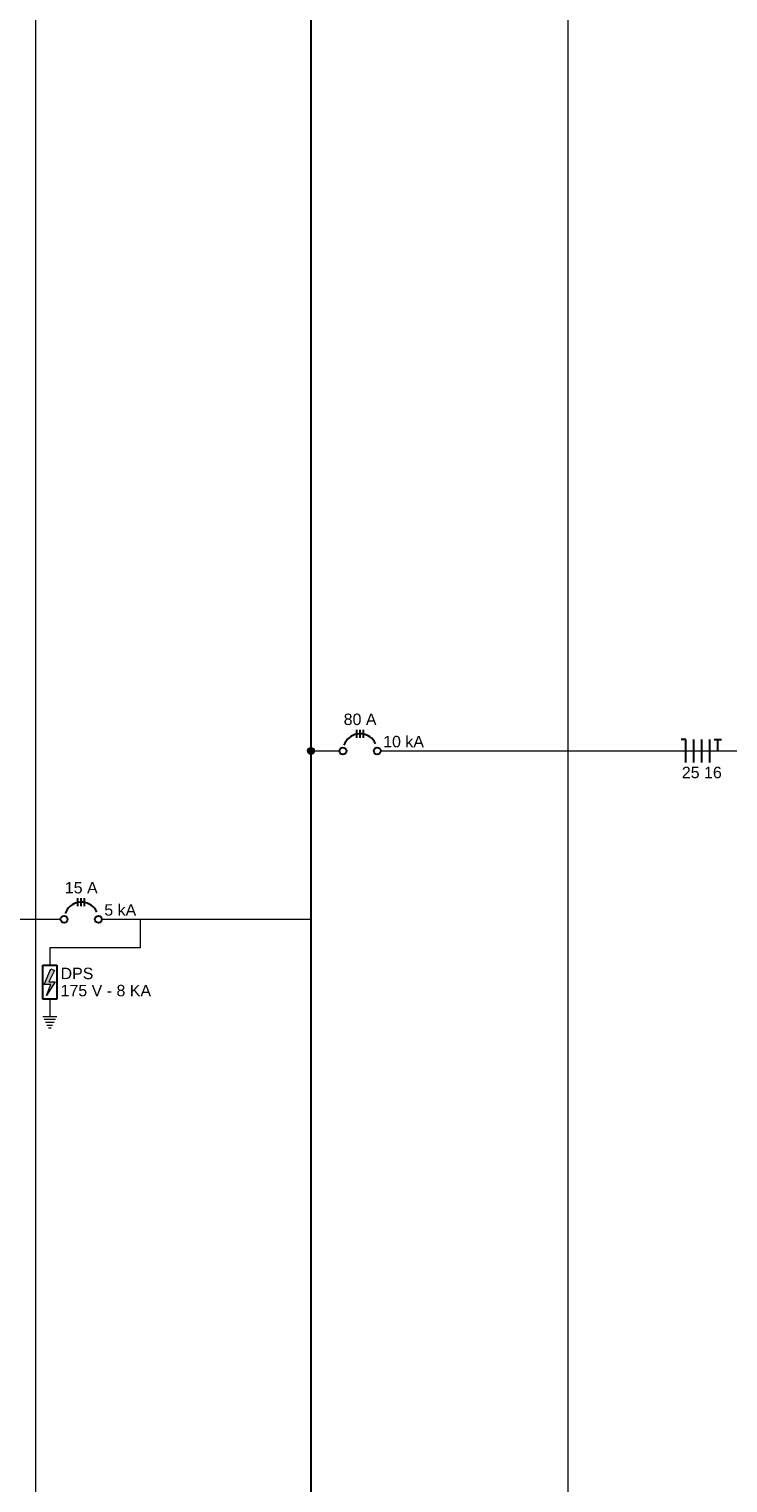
# Model space of a CAD drawing. Header units: millimetres. Extents: x 55082 to 85113, y -5867 to -946.
# Tile 53 of 77: x 69681 to 70140, y -4780 to -3826. Entities that reach past the tile are written whole.
import ezdxf

# ---------------------------------------------------------------- set-up
doc = ezdxf.new("R2010")
doc.units = ezdxf.units.MM
doc.header["$MEASUREMENT"] = 0
for name, color, linetype, lineweight in [('DI-Barramento', 6, 'Continuous', 30), ('DI-Disjuntor', 1, 'Continuous', 30), ('DI-Fios', 3, 'Continuous', 30), ('DI-Linhas do diagrama', 7, 'Continuous', 20), ('DI-Pontilhado', 7, 'Continuous', 20), ('DI-Textos do diagrama', 7, 'Continuous', 20)]:
    doc.layers.add(name, color=color, linetype=linetype, lineweight=lineweight)
doc.styles.add('Arial', font='arial.ttf')

msp = doc.modelspace()

# ---------------------------------------------------------------- hatches: boundary and pattern name
at = {"layer": 'DI-Textos do diagrama', "linetype": 'Continuous'}
for color, points in [(256, [(69868.28, -4299.99), (69868.27, -4299.8), (69868.25, -4299.6), (69868.21, -4299.41), (69868.15, -4299.22), (69868.07, -4299.04), (69867.98, -4298.87), (69867.88, -4298.7), (69867.76, -4298.55), (69867.62, -4298.4), (69867.48, -4298.27), (69867.32, -4298.15), (69867.16, -4298.05), (69866.98, -4297.96), (69866.8, -4297.88), (69866.61, -4297.82), (69866.42, -4297.78), (69866.23, -4297.75), (69866.03, -4297.74), (69865.84, -4297.75), (69865.64, -4297.78), (69865.45, -4297.82), (69865.26, -4297.88), (69865.08, -4297.96), (69864.91, -4298.05), (69864.74, -4298.15), (69864.59, -4298.27), (69864.44, -4298.4), (69864.31, -4298.55), (69864.19, -4298.7), (69864.08, -4298.87), (69863.99, -4299.04), (69863.92, -4299.22), (69863.86, -4299.41), (69863.82, -4299.6), (69863.79, -4299.8), (69863.78, -4299.99), (69863.79, -4300.19), (69863.82, -4300.39), (69863.86, -4300.58), (69863.92, -4300.76), (69863.99, -4300.95), (69864.08, -4301.12), (69864.19, -4301.28), (69864.31, -4301.44), (69864.44, -4301.59), (69864.59, -4301.72), (69864.74, -4301.84), (69864.91, -4301.94), (69865.08, -4302.03), (69865.26, -4302.11), (69865.45, -4302.17), (69865.64, -4302.21), (69865.84, -4302.24), (69866.03, -4302.24), (69866.23, -4302.24), (69866.42, -4302.21), (69866.61, -4302.17), (69866.8, -4302.11), (69866.98, -4302.03), (69867.16, -4301.94), (69867.32, -4301.84), (69867.48, -4301.72), (69867.62, -4301.59), (69867.76, -4301.44), (69867.88, -4301.28), (69867.98, -4301.12), (69868.07, -4300.95), (69868.15, -4300.76), (69868.21, -4300.58), (69868.25, -4300.39), (69868.27, -4300.19)]), (7, [(69697.84, -4444.03), (69694.09, -4451.46), (69698.22, -4451.46), (69692.59, -4460.46), (69695.22, -4453.26), (69690.91, -4453.26), (69695.22, -4442.91)])]:
    msp.add_hatch(color=color, dxfattribs=at).paths.add_polyline_path(points)

# ---------------------------------------------------------------- linework, layer by layer
at = {"layer": 'DI-Barramento'}
msp.add_line((69866.03, -3510.43), (69866.03, -5201.49), dxfattribs=at)
at = {"layer": 'DI-Disjuntor'}
for p, q in [((69896.03, -4291.37), (69896.03, -4286.12)), ((69898.28, -4291.37), (69898.28, -4286.12)), ((69900.53, -4291.37), (69900.53, -4286.12)), ((69713.03, -4401.81), (69713.03, -4396.56)), ((69715.28, -4401.81), (69715.28, -4396.56)), ((69717.53, -4401.81), (69717.53, -4396.56)), ((69689.97, -4440.43), (69699.34, -4440.43)), ((69689.97, -4462.93), (69689.97, -4440.43)), ((69699.34, -4440.43), (69699.34, -4462.93)), ((69699.34, -4462.93), (69689.97, -4462.93))]:
    msp.add_line(p, q, dxfattribs=at)
for points in [[(69908.48, -4295.24), (69907.77, -4293.95), (69906.9, -4292.76), (69905.88, -4291.7), (69904.73, -4290.78), (69903.48, -4290.02), (69902.13, -4289.42), (69900.72, -4289.01), (69899.26, -4288.79), (69897.79, -4288.76), (69896.33, -4288.92), (69894.9, -4289.26), (69893.53, -4289.8), (69892.24, -4290.51), (69891.05, -4291.38), (69889.99, -4292.39), (69889.07, -4293.54), (69888.3, -4294.8), (69887.71, -4296.15)], [(69725.48, -4405.68), (69724.77, -4404.39), (69723.9, -4403.2), (69722.88, -4402.14), (69721.73, -4401.22), (69720.48, -4400.45), (69719.13, -4399.86), (69717.72, -4399.45), (69716.26, -4399.22), (69714.79, -4399.19), (69713.33, -4399.35), (69711.9, -4399.7), (69710.53, -4400.24), (69709.24, -4400.94), (69708.05, -4401.81), (69706.99, -4402.83), (69706.07, -4403.98), (69705.3, -4405.24), (69704.71, -4406.58)]]:
    msp.add_lwpolyline(points, dxfattribs=at)
for centre in [(69887.03, -4299.99), (69909.53, -4299.99), (69704.03, -4410.43), (69726.53, -4410.43)]:
    msp.add_circle(centre, 2.25, dxfattribs=at)
at = {"layer": 'DI-Fios'}
for p, q in [((70112.03, -4292.49), (70109.03, -4292.49)), ((70112.03, -4307.49), (70112.03, -4292.49)), ((70117.28, -4307.49), (70117.28, -4292.49)), ((70122.53, -4307.49), (70122.53, -4292.49)), ((70127.78, -4307.49), (70127.78, -4292.49)), ((70130.63, -4292.49), (70135.43, -4292.49)), ((70133.03, -4299.99), (70133.03, -4292.49))]:
    msp.add_line(p, q, dxfattribs=at)
at = {"layer": 'DI-Linhas do diagrama'}
for p, q in [((69868.28, -4299.99), (69884.78, -4299.99)), ((69911.78, -4299.99), (70160.41, -4299.99)), ((69493.66, -4410.43), (69701.78, -4410.43)), ((69728.78, -4410.43), (69763.28, -4410.43)), ((69753.91, -4410.43), (69753.91, -4429.18)), ((69763.28, -4410.43), (69866.03, -4410.43)), ((69753.91, -4429.18), (69694.66, -4429.18)), ((69694.66, -4429.18), (69694.66, -4440.43)), ((69694.66, -4462.93), (69694.66, -4474.18)), ((69689.97, -4474.18), (69699.34, -4474.18)), ((69690.91, -4476.06), (69698.41, -4476.06)), ((69691.84, -4477.93), (69697.47, -4477.93)), ((69692.78, -4479.81), (69696.53, -4479.81)), ((69693.72, -4481.68), (69695.59, -4481.68))]:
    msp.add_line(p, q, dxfattribs=at)
msp.add_circle((69866.03, -4299.99), 2.25, dxfattribs=at)
at = {"layer": 'DI-Pontilhado'}
for p, q in [((69685.28, -3484.93), (69685.28, -5216.49)), ((70034.78, -5216.49), (70034.78, -3484.93))]:
    msp.add_line(p, q, dxfattribs=at)
at = {"layer": 'DI-Textos do diagrama'}
msp.add_lwpolyline([(69697.84, -4444.03), (69694.09, -4451.46), (69698.22, -4451.46), (69692.59, -4460.46), (69695.22, -4453.26), (69690.91, -4453.26), (69695.22, -4442.91), (69697.84, -4444.03)], dxfattribs=at)
msp.add_circle((69866.03, -4299.99), 2.25, dxfattribs=at)

# ---------------------------------------------------------------- texts
at = {"layer": 'DI-Linhas do diagrama', "char_height": 7.5, "attachment_point": 7, "line_spacing_factor": 0.6, "style": 'Arial'}
for s, insert, width in [('DPS', (69701.72, -4449.81), 43.1021), ('175 V - 8 KA', (69701.72, -4461.06), 118.7995)]:
    msp.add_mtext(s, dxfattribs=dict(at, insert=insert, width=width))
at = {"layer": 'DI-Textos do diagrama', "char_height": 7.5, "line_spacing_factor": 0.6, "style": 'Arial'}
for s, insert, width, attachment_point in [('80 A', (69898.28, -4283.12), 43.1021, 8), ('10 kA', (69913.41, -4297.74), 53.5861, 7), ('25 16', (70122.53, -4317.99), 52.42, 8), ('15 A', (69715.28, -4393.56), 43.1021, 8), ('5 kA', (69730.41, -4408.18), 41.936, 7)]:
    msp.add_mtext(s, dxfattribs=dict(at, insert=insert, width=width, attachment_point=attachment_point))

doc.saveas('drawing.dxf')
